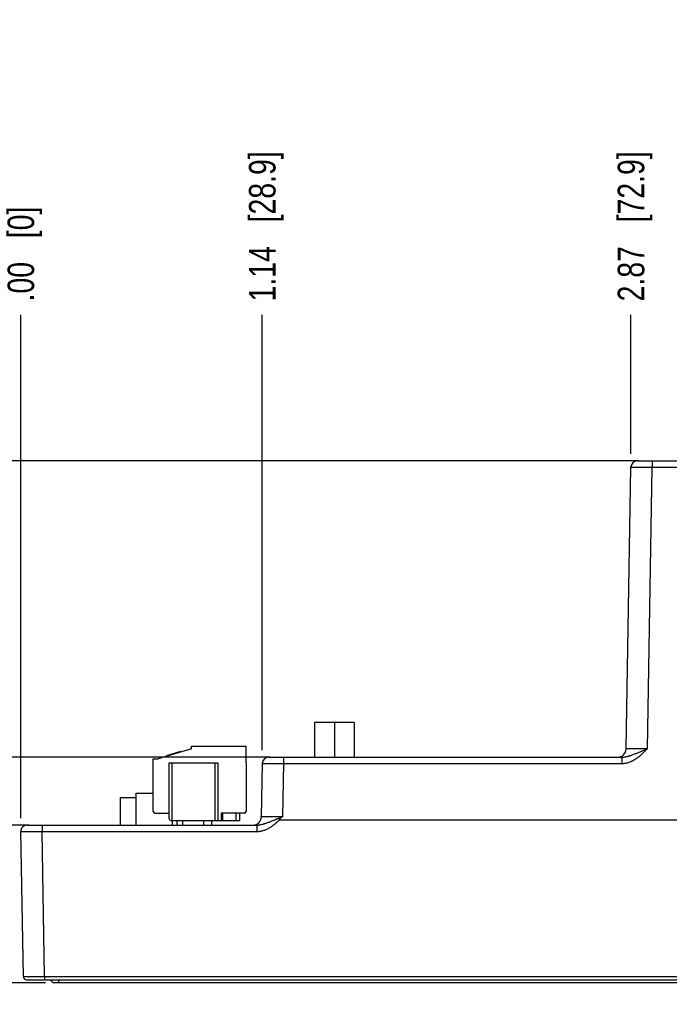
# Model space of a CAD drawing. Header units: inches. Extents: x 0 to 34, y 0 to 22.
# Tile 2 of 116: x 6.5 to 9.6, y 5.9 to 10.6. Entities that reach past the tile are written whole.
import ezdxf

# ---------------------------------------------------------------- set-up
doc = ezdxf.new("R2010")
doc.units = ezdxf.units.IN
doc.header["$LTSCALE"] = 1.87
doc.header["$MEASUREMENT"] = 0
doc.layers.get('0').update_dxf_attribs({"linetype": 'CONTINUOUS'})
doc.layers.add('DIMENSIONS', color=7, linetype='CONTINUOUS')
doc.styles.get("Standard").update_dxf_attribs({"font": 'txt', "width": 0.8})
doc.dimstyles.new('DIMSTYLE_1', dxfattribs={"dimtxt": 0.125, "dimasz": 0.18, "dimexe": 0.125, "dimexo": 0.0625, "dimgap": 0.09, "dimtad": 0, "dimtih": 1, "dimtoh": 1, "dimzin": 4, "dimdsep": 46, "dimtxsty": 'STANDARD', "dimblk": '_FILLED', "dimblk1": '_FILLED', "dimblk2": '_FILLED', "dimcen": 0.09, "dimadec": 0, "dimazin": 0, "dimtp": 0.01, "dimtm": 0.01, "dimtfac": 1, "dimtofl": 0, "dimtmove": 0, "dimatfit": 3, "dimldrblk": '_FILLED', "dimfxl": 1, "dimtolj": 1, "dimtzin": 4, "dimarcsym": 0})

# ---------------------------------------------------------------- blocks, each defined once
blk = doc.blocks.new('*D25')
at = {"layer": 'DIMENSIONS', "color": 2, "linetype": 'CONTINUOUS'}
blk.add_line((6.5542, 6.763), (5.8292, 6.763), dxfattribs=at)
at = {"layer": 'DIMENSIONS', "color": 2, "linetype": 'CONTINUOUS', "insert": (5.7667, 6.8255), "char_height": 0.125, "width": 1.025, "attachment_point": 3, "line_spacing_factor": 0.9}
blk.add_mtext('.74{\\Ftxt.shx;\\W1.000000;\\H0.125000; }[18.8]', dxfattribs=at)
blk = doc.blocks.new('_FILLED')
at = {"color": 0, "linetype": 'BYBLOCK'}
blk.add_solid([(0, 0), (-1, 0.174), (-1, -0.174)], dxfattribs=at)
blk = doc.blocks.new('*D26')
at = {"layer": 'DIMENSIONS', "color": 2, "linetype": 'CONTINUOUS'}
blk.add_line((6.6323, 6.0217), (5.8292, 6.0217), dxfattribs=at)
at = {"layer": 'DIMENSIONS', "color": 2, "linetype": 'CONTINUOUS', "insert": (5.7667, 6.0842), "char_height": 0.125, "width": 0.725, "attachment_point": 3, "line_spacing_factor": 0.9}
blk.add_mtext('.00{\\Ftxt.shx;\\W1.000000;\\H0.125000; }[0]', dxfattribs=at)
blk = doc.blocks.new('*D27')
at = {"layer": 'DIMENSIONS', "color": 2, "linetype": 'CONTINUOUS'}
blk.add_line((7.6901, 7.0822), (5.8292, 7.0822), dxfattribs=at)
at = {"layer": 'DIMENSIONS', "color": 2, "linetype": 'CONTINUOUS', "insert": (5.7667, 7.1447), "char_height": 0.125, "width": 1.125, "attachment_point": 3, "line_spacing_factor": 0.9}
blk.add_mtext('1.06{\\Ftxt.shx;\\W1.000000;\\H0.125000; }[26.9]', dxfattribs=at)
blk = doc.blocks.new('*D28')
at = {"layer": 'DIMENSIONS', "color": 2, "linetype": 'CONTINUOUS'}
blk.add_line((9.4256, 8.4756), (5.8292, 8.4756), dxfattribs=at)
at = {"layer": 'DIMENSIONS', "color": 2, "linetype": 'CONTINUOUS', "insert": (5.7667, 8.5381), "char_height": 0.125, "width": 1.125, "attachment_point": 3, "line_spacing_factor": 0.9}
blk.add_mtext('2.45{\\Ftxt.shx;\\W1.000000;\\H0.125000; }[62.3]', dxfattribs=at)
blk = doc.blocks.new('*D29')
at = {"layer": 'DIMENSIONS', "color": 2, "linetype": 'CONTINUOUS'}
blk.add_line((7.6526, 7.1153), (7.6526, 9.1631), dxfattribs=at)
at = {"layer": 'DIMENSIONS', "color": 2, "linetype": 'CONTINUOUS', "insert": (7.5901, 9.2256), "char_height": 0.125, "width": 1.125, "attachment_point": 1, "rotation": 90, "line_spacing_factor": 0.9}
blk.add_mtext('1.14{\\Ftxt.shx;\\W1.000000;\\H0.125000; }[28.9]', dxfattribs=at)
blk = doc.blocks.new('*D30')
at = {"layer": 'DIMENSIONS', "color": 2, "linetype": 'CONTINUOUS'}
blk.add_line((6.5167, 6.795), (6.5167, 9.1631), dxfattribs=at)
at = {"layer": 'DIMENSIONS', "color": 2, "linetype": 'CONTINUOUS', "insert": (6.4542, 9.2256), "char_height": 0.125, "width": 0.725, "attachment_point": 1, "rotation": 90, "line_spacing_factor": 0.9}
blk.add_mtext('.00{\\Ftxt.shx;\\W1.000000;\\H0.125000; }[0]', dxfattribs=at)
blk = doc.blocks.new('*D31')
at = {"layer": 'DIMENSIONS', "color": 2, "linetype": 'CONTINUOUS'}
blk.add_line((9.3881, 8.5086), (9.3881, 9.1631), dxfattribs=at)
at = {"layer": 'DIMENSIONS', "color": 2, "linetype": 'CONTINUOUS', "insert": (9.3256, 9.2256), "char_height": 0.125, "width": 1.125, "attachment_point": 1, "rotation": 90, "line_spacing_factor": 0.9}
blk.add_mtext('2.87{\\Ftxt.shx;\\W1.000000;\\H0.125000; }[72.9]', dxfattribs=at)
blk = doc.blocks.new('*D32')
at = {"layer": 'DIMENSIONS', "color": 2, "linetype": 'CONTINUOUS'}
blk.add_line((17.2568, 6.8491), (17.2568, 9.1631), dxfattribs=at)
at = {"layer": 'DIMENSIONS', "color": 2, "linetype": 'CONTINUOUS', "insert": (17.1943, 9.2256), "char_height": 0.125, "width": 1.325, "attachment_point": 1, "rotation": 90, "line_spacing_factor": 0.9}
blk.add_mtext('10.74{\\Ftxt.shx;\\W1.000000;\\H0.125000; }[272.8]', dxfattribs=at)
blk = doc.blocks.new('*D33')
at = {"layer": 'DIMENSIONS', "color": 2, "linetype": 'CONTINUOUS'}
for p, q in [((17.5755, 8.9684), (17.5755, 9.1631)), ((17.4142, 8.7133), (17.5755, 8.9684)), ((17.4142, 7.2562), (17.4142, 8.7133))]:
    blk.add_line(p, q, dxfattribs=at)
at = {"layer": 'DIMENSIONS', "color": 2, "linetype": 'CONTINUOUS', "insert": (17.513, 9.2256), "char_height": 0.125, "width": 1.325, "attachment_point": 1, "rotation": 90, "line_spacing_factor": 0.9}
blk.add_mtext('10.90{\\Ftxt.shx;\\W1.000000;\\H0.125000; }[276.8]', dxfattribs=at)

msp = doc.modelspace()

# ---------------------------------------------------------------- linework, layer by layer
at = {"color": 7, "linetype": 'CONTINUOUS'}
for p, q in [((9.4181, 8.4756), (17.1979, 8.4756)), ((9.4881, 8.4756), (9.4881, 8.4459)), ((9.365, 7.1209), (9.3881, 8.4461)), ((9.465, 7.1213), (9.4881, 8.4459)), ((9.4881, 8.4459), (9.6455, 8.4459)), ((7.8985, 7.2451), (7.8985, 7.0822)), ((8.0855, 7.2451), (7.8985, 7.2451)), ((7.992, 7.2451), (7.992, 7.0822)), ((8.0855, 7.2451), (8.0855, 7.0822)), ((7.319, 7.122), (7.319, 7.1342)), ((7.319, 7.1342), (7.5749, 7.1342)), ((7.5749, 7.1342), (7.5749, 7.0555)), ((7.319, 7.122), (7.1635, 7.0745)), ((7.2675, 7.1083), (7.2019, 7.0883)), ((7.2019, 7.0883), (7.2025, 7.0864)), ((7.2035, 7.0888), (7.2041, 7.0869)), ((7.2068, 7.0898), (7.2074, 7.0879)), ((7.2134, 7.0918), (7.214, 7.0899)), ((7.2199, 7.0938), (7.2205, 7.0919)), ((7.2281, 7.0963), (7.2287, 7.0944)), ((7.2429, 7.1008), (7.2435, 7.0989)), ((7.2511, 7.1033), (7.2517, 7.1014)), ((7.2577, 7.1053), (7.2582, 7.1034)), ((7.2642, 7.1073), (7.2648, 7.1054)), ((7.2659, 7.1078), (7.2665, 7.1059)), ((7.2675, 7.1083), (7.2681, 7.1064)), ((7.1399, 6.8271), (7.1399, 7.0752)), ((7.1399, 7.0752), (7.1635, 7.0752)), ((7.1635, 7.0752), (7.1635, 7.0745)), ((7.2147, 6.7917), (7.2147, 7.0555)), ((7.2147, 7.0555), (7.443, 7.0555)), ((7.2265, 7.0555), (7.2265, 6.7838)), ((7.4312, 6.7838), (7.4312, 7.0555)), ((7.443, 7.0555), (7.443, 6.7838)), ((7.5749, 7.0555), (7.5769, 7.0555)), ((7.5769, 7.0555), (7.5769, 6.8271)), ((7.6526, 7.0528), (7.6482, 6.8017)), ((7.6526, 7.0528), (7.7086, 7.0527)), ((7.6826, 7.0822), (9.3448, 7.0822)), ((7.7086, 7.0527), (7.7526, 7.0525)), ((7.7526, 7.0525), (7.7482, 6.802)), ((7.7526, 7.0822), (7.7526, 7.0525)), ((7.7526, 7.0525), (9.3448, 7.0525)), ((9.3448, 7.0822), (9.3448, 7.0525)), ((7.0593, 6.763), (7.0593, 6.9126)), ((7.0593, 6.9126), (7.1399, 6.9126)), ((6.9858, 6.763), (6.9858, 6.8926)), ((6.9858, 6.8926), (7.0593, 6.8926)), ((7.1478, 6.8193), (7.2147, 6.8193)), ((7.4588, 6.8193), (7.4588, 6.7838)), ((7.569, 6.8193), (7.4588, 6.8193)), ((7.4667, 6.7838), (7.4667, 6.8193)), ((7.5297, 6.7838), (7.5297, 6.8193)), ((7.5454, 6.8193), (7.5454, 6.7838)), ((6.5467, 6.763), (7.6273, 6.763)), ((6.6167, 6.763), (6.6167, 6.7325)), ((7.2226, 6.7838), (7.5454, 6.7838)), ((7.2285, 6.7838), (7.2285, 6.763)), ((7.2521, 6.763), (7.2521, 6.7838)), ((7.2797, 6.763), (7.2797, 6.7838)), ((7.3781, 6.763), (7.3781, 6.7838)), ((7.4135, 6.7838), (7.4135, 6.763)), ((7.6273, 6.763), (7.6273, 6.7325)), ((17.1568, 6.7866), (7.7334, 6.7866)), ((6.5286, 6.0505), (6.5167, 6.7325)), ((6.6286, 6.0505), (6.6167, 6.7325)), ((6.6167, 6.7325), (7.6273, 6.7325)), ((6.5436, 6.0358), (17.229, 6.0358)), ((6.6286, 6.0505), (6.6286, 6.0358)), ((6.6286, 6.0505), (17.144, 6.0505)), ((17.111, 6.0217), (6.6751, 6.0217)), ((6.6948, 6.0217), (6.6948, 6.0358))]:
    msp.add_line(p, q, dxfattribs=at)
for centre, radius, start, end in [((9.4181, 8.4456), 0.03, 90, 179), ((9.3256, 7.1216), 0.0394, 270, 359), ((7.6826, 7.0522), 0.03, 90, 179), ((7.1478, 6.8271), 0.00787, 180, 270), ((7.569, 6.8271), 0.00787, 270, 360), ((6.5467, 6.733), 0.03, 90, 181), ((7.2226, 6.7917), 0.00787, 180, 270), ((7.6089, 6.8024), 0.0394, 270, 359), ((6.736, 8.4124), 1.9021, 301.9276, 302.1519), ((6.5436, 6.0508), 0.015, 181, 269.9999), ((6.6751, 6.0413), 0.0197, 196.3859, 270)]:
    msp.add_arc(centre, radius, start, end, dxfattribs=at)
for points, knots in [([(9.3881, 8.4461), (9.3881, 8.4461), (9.3881, 8.4461), (9.3881, 8.4462), (9.3881, 8.4462), (9.3881, 8.4462), (9.3881, 8.4462), (9.3882, 8.4462), (9.3882, 8.4462), (9.3882, 8.4462), (9.3882, 8.4462), (9.3883, 8.4462), (9.3884, 8.4462), (9.3885, 8.4462), (9.3886, 8.4462), (9.3887, 8.4462), (9.3889, 8.4462), (9.389, 8.4462), (9.3893, 8.4462), (9.3896, 8.4462), (9.3901, 8.4462), (9.3906, 8.4462), (9.3911, 8.4462), (9.3918, 8.4462), (9.3924, 8.4462), (9.3932, 8.4462), (9.394, 8.4462), (9.3948, 8.4462), (9.3961, 8.4462), (9.3978, 8.4462), (9.4, 8.4462), (9.4024, 8.4462), (9.405, 8.4462), (9.4079, 8.4462), (9.4109, 8.4462), (9.4141, 8.4462), (9.4175, 8.4462), (9.421, 8.4462), (9.4261, 8.4462), (9.4327, 8.4461), (9.4411, 8.4461), (9.45, 8.4461), (9.4592, 8.446), (9.4687, 8.446), (9.4783, 8.4459), (9.4848, 8.4459), (9.4881, 8.4459)], [0, 0, 0, 0, 0.000009, 0.000026, 0.000085, 0.00018, 0.000313, 0.000484, 0.000691, 0.000937, 0.00122, 0.001898, 0.002727, 0.003705, 0.004834, 0.006112, 0.00754, 0.009118, 0.010845, 0.014745, 0.019238, 0.024322, 0.029993, 0.036249, 0.043086, 0.050498, 0.058483, 0.067035, 0.076148, 0.096039, 0.118108, 0.142301, 0.16856, 0.196822, 0.22702, 0.259079, 0.292923, 0.32847, 0.365635, 0.444456, 0.528627, 0.617336, 0.709731, 0.80492, 0.901988, 1, 1, 1, 1]), ([(9.3448, 7.0525), (9.3478, 7.0525), (9.3537, 7.0528), (9.3625, 7.054), (9.3712, 7.056), (9.3797, 7.0586), (9.3866, 7.0613), (9.392, 7.0638), (9.3973, 7.0664), (9.4038, 7.0699), (9.4101, 7.0739), (9.4151, 7.0772), (9.4199, 7.0806), (9.4258, 7.0851), (9.4327, 7.0908), (9.4382, 7.0956), (9.4426, 7.0996), (9.4459, 7.1026), (9.4491, 7.1057), (9.4523, 7.1088), (9.4555, 7.1119), (9.4587, 7.115), (9.4618, 7.1181), (9.4639, 7.1202), (9.465, 7.1213)], [0, 0, 0, 0, 0.062487, 0.124976, 0.187468, 0.249962, 0.312457, 0.34371, 0.374963, 0.437462, 0.499963, 0.531216, 0.562469, 0.624972, 0.687475, 0.74998, 0.781233, 0.812486, 0.843738, 0.874991, 0.906243, 0.937496, 0.968748, 1, 1, 1, 1]), ([(9.3448, 7.0822), (9.3461, 7.0822), (9.3488, 7.0823), (9.3527, 7.0826), (9.3566, 7.0831), (9.3617, 7.0839), (9.3681, 7.0852), (9.3743, 7.0869), (9.3793, 7.0883), (9.383, 7.0895), (9.3867, 7.0908), (9.3916, 7.0925), (9.3977, 7.0947), (9.4051, 7.0975), (9.4124, 7.1004), (9.4198, 7.1033), (9.4272, 7.1063), (9.4347, 7.1093), (9.4422, 7.1123), (9.4498, 7.1153), (9.4561, 7.1178), (9.4612, 7.1198), (9.4637, 7.1208), (9.465, 7.1213)], [0, 0, 0, 0, 0.031, 0.061918, 0.092762, 0.123539, 0.184928, 0.246188, 0.276804, 0.307428, 0.338073, 0.368754, 0.430274, 0.492084, 0.554259, 0.616847, 0.679866, 0.743303, 0.807115, 0.871233, 0.935563, 0.967776, 1, 1, 1, 1]), ([(9.465, 7.1213), (9.4642, 7.1213), (9.4625, 7.1213), (9.4601, 7.1212), (9.4576, 7.1212), (9.4544, 7.1212), (9.4503, 7.1212), (9.4439, 7.1211), (9.4361, 7.1211), (9.4268, 7.121), (9.418, 7.121), (9.4096, 7.121), (9.4029, 7.1209), (9.3979, 7.1209), (9.3943, 7.1209), (9.3909, 7.1209), (9.3877, 7.1209), (9.3847, 7.1209), (9.3819, 7.1209), (9.3793, 7.1209), (9.3769, 7.1208), (9.3747, 7.1208), (9.373, 7.1209), (9.3717, 7.1209), (9.3708, 7.1209), (9.37, 7.1209), (9.3693, 7.1209), (9.3686, 7.1209), (9.368, 7.1209), (9.3674, 7.1209), (9.3669, 7.1209), (9.3665, 7.1209), (9.3661, 7.1209), (9.3659, 7.1209), (9.3657, 7.1209), (9.3656, 7.1209), (9.3655, 7.1209), (9.3654, 7.1209), (9.3653, 7.1209), (9.3652, 7.1209), (9.3651, 7.1209), (9.3651, 7.1209), (9.365, 7.1209), (9.365, 7.1209), (9.365, 7.1209), (9.365, 7.1209), (9.365, 7.1209), (9.365, 7.1209), (9.365, 7.1209)], [0, 0, 0, 0, 0.024538, 0.049063, 0.073557, 0.098007, 0.146716, 0.195072, 0.29026, 0.382655, 0.471367, 0.555542, 0.634368, 0.671535, 0.707085, 0.740931, 0.772993, 0.803192, 0.831455, 0.857716, 0.881909, 0.903978, 0.923868, 0.932981, 0.941532, 0.949516, 0.956928, 0.963763, 0.970018, 0.975688, 0.98077, 0.985262, 0.98916, 0.990886, 0.992462, 0.993889, 0.995167, 0.996295, 0.997273, 0.9981, 0.998778, 0.999306, 0.999513, 0.999683, 0.999816, 0.999912, 0.999972, 1, 1, 1, 1]), ([(7.6273, 6.763), (7.6285, 6.763), (7.631, 6.7631), (7.6347, 6.7633), (7.6384, 6.7638), (7.6433, 6.7645), (7.6494, 6.7657), (7.6554, 6.7673), (7.6601, 6.7687), (7.6636, 6.7698), (7.6671, 6.771), (7.6718, 6.7726), (7.6776, 6.7747), (7.6845, 6.7773), (7.6915, 6.78), (7.6985, 6.7828), (7.7055, 6.7855), (7.7114, 6.7878), (7.7162, 6.7896), (7.7198, 6.791), (7.7228, 6.7921), (7.7252, 6.793), (7.7271, 6.7936), (7.7289, 6.7943), (7.7307, 6.7949), (7.7326, 6.7955), (7.7344, 6.7961), (7.736, 6.7966), (7.7372, 6.7969), (7.7384, 6.7973), (7.74, 6.7977), (7.7413, 6.7979), (7.7419, 6.7981)], [0, 0, 0, 0, 0.031148, 0.0622, 0.093161, 0.124041, 0.185587, 0.246943, 0.277584, 0.308218, 0.338859, 0.369521, 0.430965, 0.492654, 0.554674, 0.617088, 0.679934, 0.743219, 0.775021, 0.806923, 0.83892, 0.854951, 0.871003, 0.887074, 0.903163, 0.919269, 0.93539, 0.951525, 0.959598, 0.967673, 0.983832, 1, 1, 1, 1]), ([(7.6273, 6.7325), (7.6298, 6.7325), (7.6349, 6.7327), (7.6425, 6.7336), (7.6499, 6.7351), (7.6573, 6.7371), (7.6645, 6.7395), (7.6716, 6.7425), (7.6785, 6.7458), (7.6852, 6.7494), (7.6917, 6.7534), (7.698, 6.7576), (7.7042, 6.7621), (7.7092, 6.766), (7.7132, 6.7692), (7.7161, 6.7717), (7.719, 6.7741), (7.7219, 6.7766), (7.7248, 6.7791), (7.7277, 6.7816), (7.7305, 6.7841), (7.7324, 6.7858), (7.7334, 6.7866)], [0, 0, 0, 0, 0.062493, 0.124988, 0.187484, 0.249981, 0.312479, 0.374978, 0.437478, 0.499979, 0.56248, 0.624982, 0.687485, 0.749987, 0.78124, 0.812491, 0.843743, 0.874995, 0.906246, 0.937497, 0.968749, 1, 1, 1, 1]), ([(7.7482, 6.802), (7.745, 6.802), (7.7385, 6.802), (7.7288, 6.8019), (7.7193, 6.8018), (7.7101, 6.8018), (7.7012, 6.8017), (7.6929, 6.8017), (7.6862, 6.8017), (7.6811, 6.8016), (7.6776, 6.8016), (7.6742, 6.8016), (7.671, 6.8016), (7.668, 6.8016), (7.6652, 6.8016), (7.6625, 6.8016), (7.6601, 6.8016), (7.6579, 6.8016), (7.6562, 6.8016), (7.6549, 6.8016), (7.6541, 6.8016), (7.6533, 6.8016), (7.6526, 6.8016), (7.6519, 6.8016), (7.6512, 6.8016), (7.6507, 6.8016), (7.6502, 6.8016), (7.6497, 6.8016), (7.6494, 6.8016), (7.6491, 6.8016), (7.649, 6.8016), (7.6488, 6.8016), (7.6487, 6.8016), (7.6486, 6.8017), (7.6485, 6.8017), (7.6484, 6.8017), (7.6484, 6.8017), (7.6483, 6.8017), (7.6483, 6.8017), (7.6483, 6.8017), (7.6482, 6.8017), (7.6482, 6.8017), (7.6482, 6.8017), (7.6482, 6.8017), (7.6482, 6.8017)], [0, 0, 0, 0, 0.098007, 0.195072, 0.29026, 0.382655, 0.471367, 0.555542, 0.634368, 0.671535, 0.707085, 0.740931, 0.772993, 0.803192, 0.831455, 0.857716, 0.881909, 0.903978, 0.923868, 0.932981, 0.941532, 0.949516, 0.956928, 0.963763, 0.970018, 0.975688, 0.98077, 0.985262, 0.98916, 0.990886, 0.992462, 0.993889, 0.995167, 0.996295, 0.997273, 0.9981, 0.998778, 0.999306, 0.999513, 0.999683, 0.999816, 0.999912, 0.999972, 1, 1, 1, 1]), ([(7.7419, 6.7981), (7.7416, 6.7979), (7.7411, 6.7975), (7.7403, 6.797), (7.7396, 6.7963), (7.7388, 6.7957), (7.7381, 6.795), (7.7374, 6.7943), (7.7367, 6.7936), (7.7361, 6.7929), (7.7354, 6.7921), (7.7349, 6.7915), (7.7345, 6.791), (7.7342, 6.7906), (7.734, 6.7902), (7.7337, 6.7898), (7.7334, 6.7894), (7.7332, 6.7889), (7.733, 6.7886), (7.7329, 6.7883), (7.7328, 6.788), (7.7327, 6.7878), (7.7326, 6.7876), (7.7326, 6.7874), (7.7326, 6.7872), (7.7326, 6.7871), (7.7327, 6.787), (7.7327, 6.7869), (7.7328, 6.7868), (7.7329, 6.7867), (7.733, 6.7867), (7.7332, 6.7866), (7.7333, 6.7866), (7.7334, 6.7866)], [0, 0, 0, 0, 0.062506, 0.125013, 0.187521, 0.250028, 0.312535, 0.37504, 0.437544, 0.500048, 0.562552, 0.625054, 0.656307, 0.687559, 0.718811, 0.750063, 0.781314, 0.812565, 0.843814, 0.85944, 0.875066, 0.89069, 0.906313, 0.921928, 0.92974, 0.937551, 0.945357, 0.953159, 0.960961, 0.968766, 0.976575, 0.984387, 1, 1, 1, 1]), ([(6.5167, 6.7325), (6.5167, 6.7325), (6.5167, 6.7325), (6.5167, 6.7325), (6.5167, 6.7325), (6.5167, 6.7325), (6.5167, 6.7325), (6.5168, 6.7325), (6.5168, 6.7325), (6.5168, 6.7324), (6.5169, 6.7324), (6.517, 6.7324), (6.5171, 6.7324), (6.5172, 6.7324), (6.5173, 6.7324), (6.5175, 6.7324), (6.5176, 6.7324), (6.5179, 6.7324), (6.5182, 6.7324), (6.5187, 6.7324), (6.5192, 6.7324), (6.5197, 6.7324), (6.5204, 6.7324), (6.521, 6.7323), (6.5218, 6.7323), (6.5229, 6.7323), (6.5244, 6.7323), (6.5264, 6.7323), (6.5286, 6.7323), (6.531, 6.7323), (6.5336, 6.7323), (6.5365, 6.7323), (6.5395, 6.7323), (6.5427, 6.7323), (6.5461, 6.7323), (6.5496, 6.7323), (6.5547, 6.7323), (6.5613, 6.7323), (6.5697, 6.7323), (6.5786, 6.7323), (6.5878, 6.7323), (6.5973, 6.7324), (6.6069, 6.7324), (6.6134, 6.7325), (6.6167, 6.7325)], [0, 0, 0, 0, 0.000037, 0.000066, 0.000103, 0.000203, 0.000339, 0.000511, 0.000721, 0.001253, 0.001934, 0.002764, 0.003745, 0.004875, 0.006155, 0.007584, 0.009162, 0.01089, 0.014791, 0.019286, 0.02437, 0.030043, 0.036299, 0.043136, 0.050548, 0.058533, 0.076198, 0.096088, 0.118155, 0.142346, 0.168604, 0.196864, 0.227059, 0.259115, 0.292957, 0.328502, 0.365664, 0.44448, 0.528646, 0.617352, 0.709742, 0.804927, 0.901991, 1, 1, 1, 1]), ([(6.5286, 6.0505), (6.5286, 6.0505), (6.5286, 6.0505), (6.5286, 6.0505), (6.5286, 6.0505), (6.5286, 6.0505), (6.5287, 6.0505), (6.5287, 6.0505), (6.5287, 6.0505), (6.5287, 6.0505), (6.5288, 6.0505), (6.5288, 6.0505), (6.5289, 6.0505), (6.529, 6.0505), (6.5291, 6.0505), (6.5292, 6.0505), (6.5294, 6.0505), (6.5295, 6.0505), (6.5298, 6.0505), (6.5301, 6.0505), (6.5306, 6.0505), (6.5311, 6.0505), (6.5316, 6.0505), (6.5323, 6.0505), (6.5329, 6.0505), (6.5337, 6.0505), (6.5345, 6.0505), (6.5353, 6.0505), (6.5366, 6.0504), (6.5383, 6.0504), (6.5405, 6.0504), (6.5429, 6.0504), (6.5455, 6.0504), (6.5484, 6.0504), (6.5514, 6.0504), (6.5546, 6.0504), (6.558, 6.0504), (6.5615, 6.0504), (6.5666, 6.0504), (6.5732, 6.0504), (6.5816, 6.0504), (6.5905, 6.0504), (6.5997, 6.0505), (6.6092, 6.0505), (6.6188, 6.0505), (6.6253, 6.0505), (6.6286, 6.0505)], [0, 0, 0, 0, 0.000009, 0.000026, 0.000085, 0.00018, 0.000313, 0.000484, 0.000691, 0.000937, 0.00122, 0.001898, 0.002727, 0.003705, 0.004834, 0.006112, 0.00754, 0.009117, 0.010844, 0.014743, 0.019236, 0.024319, 0.02999, 0.036246, 0.043081, 0.050493, 0.058477, 0.067028, 0.076141, 0.09603, 0.118098, 0.142289, 0.168547, 0.196808, 0.227005, 0.259063, 0.292907, 0.328454, 0.365619, 0.444441, 0.528613, 0.617325, 0.709722, 0.804915, 0.901985, 1, 1, 1, 1])]:
    msp.add_open_spline(points, degree=3, knots=knots, dxfattribs=at)

# ---------------------------------------------------------------- dimensions: what is measured, and where the dimension line sits
at = {"layer": 'DIMENSIONS', "color": 2, "linetype": 'CONTINUOUS'}
for feature_location, offset, dtype, origin, picture, middle in [((17.2568, 6.8491), (0, 2.314), 1, (6.5167, 6.7866), '*D32', (17.2568, 9.8881)), ((17.4142, 7.2562), (0.1613, 1.9069), 0, (6.5167, 7.1937), '*D33', (17.5755, 9.8881)), ((7.6526, 7.1153), (0, 2.0479), 1, (6.5167, 6.7325), '*D29', (7.6526, 9.7881)), ((9.3881, 8.5086), (0, 0.6545), 1, (6.5167, 8.4461), '*D31', (9.3881, 9.7881)), ((6.5167156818, 6.7949719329), (0, 2.3681534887), 1, (6.5167156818, 6.7324719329), '*D30', (6.5167156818, 9.5881254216)), ((9.4256, 8.4756), (-3.5964, 0), 0, (9.4881, 6.0217), '*D28', (5.2042, 8.4756)), ((7.6901, 7.0822), (-1.8609, 0), 0, (7.7526, 6.0217), '*D27', (5.2042, 7.0822)), ((6.5542, 6.763), (-0.725, 0), 0, (6.6948, 6.0217), '*D25', (5.2542, 6.763)), ((6.6322730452, 6.0216569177), (-0.8030573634, 0), 0, (6.6947730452, 6.0216569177), '*D26', (5.4042156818, 6.0216569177))]:
    dim = msp.add_ordinate_dim(feature_location=feature_location, offset=offset, dtype=dtype, origin=origin, dimstyle='DIMSTYLE_1', override={"dimtad": 1, "dimtih": 0, "dimtoh": 0}, dxfattribs=at)
    dim.commit()
    dim.dimension.update_dxf_attribs({"geometry": picture, "text_midpoint": middle})

doc.saveas('drawing.dxf')
